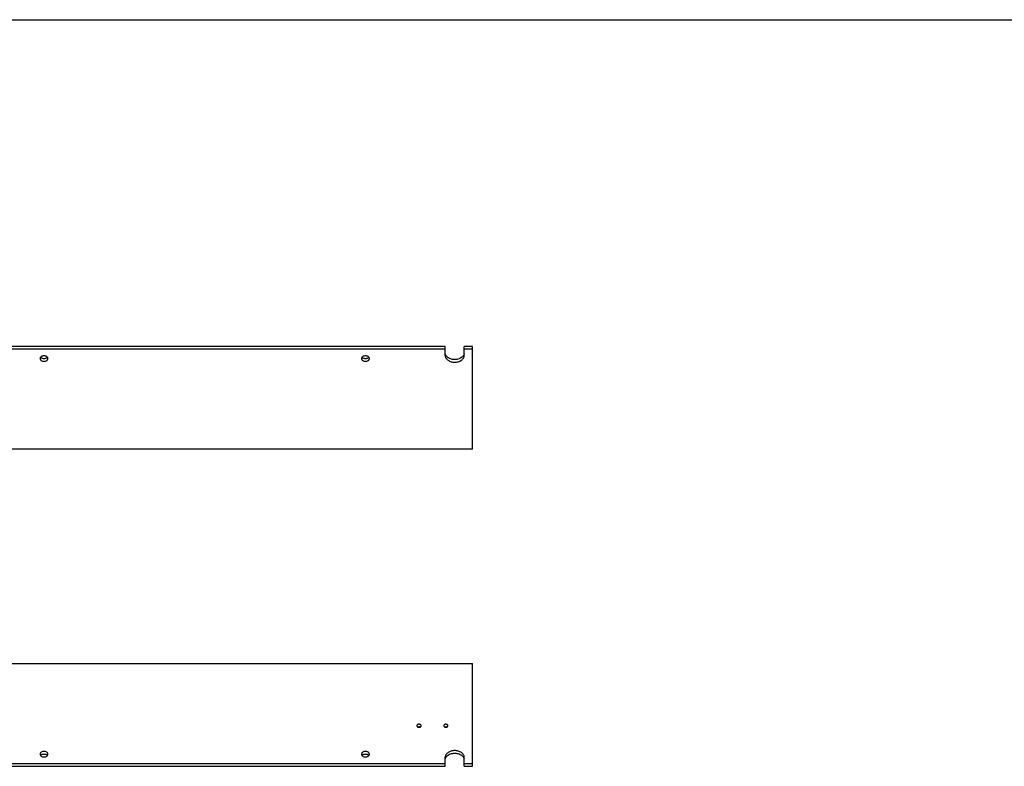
# Model space of a CAD drawing. Header units: inches. Extents: x 0 to 88, y 0 to 68.
# Tile 4 of 5: x 27.6 to 55.1, y 47.1 to 68. Entities that reach past the tile are written whole.
import ezdxf

# ---------------------------------------------------------------- set-up
doc = ezdxf.new("R2010")
doc.units = ezdxf.units.IN
doc.header["$LTSCALE"] = 4.84
doc.header["$MEASUREMENT"] = 0
doc.layers.get('0').update_dxf_attribs({"linetype": 'CONTINUOUS'})
doc.layers.add('PRT0034_BL0', color=7, linetype='CONTINUOUS')
doc.layers.add('PRT0034_BL11', color=7, linetype='CONTINUOUS')

# ---------------------------------------------------------------- blocks, each defined once
blk = doc.blocks.new('PRT0034_BL0', base_point=(35.255, 38.752))
at = {"layer": 'PRT0034_BL0', "color": 7, "linetype": 'CONTINUOUS'}
for p, q in [((16.25, 49.981), (40.25, 49.981)), ((40.25, 47.107), (40.25, 49.981)), ((38.804, 48.259), (38.8, 48.264)), ((39.554, 48.259), (39.55, 48.264)), ((38.697, 48.224), (38.7, 48.219)), ((38.697, 48.224), (38.7, 48.219)), ((39.447, 48.224), (39.45, 48.219)), ((39.447, 48.224), (39.45, 48.219)), ((17.015, 47.181), (39.485, 47.181)), ((39.485, 47.107), (39.485, 47.359)), ((40.015, 47.107), (40.015, 47.359)), ((40.015, 47.181), (40.25, 47.181)), ((17.015, 47.107), (39.485, 47.107)), ((40.015, 47.107), (40.25, 47.107))]:
    blk.add_line(p, q, dxfattribs=at)
for centre, radius, start, end in [((38.724, 48.241), 0.0324, 155.5903, 161.8937), ((38.735, 48.233), 0.046, 131.6519, 136.4096), ((38.747, 48.214), 0.0688, 108.9025, 112.9442), ((38.754, 48.214), 0.0688, 67.3879, 71.0298), ((38.766, 48.234), 0.0453, 41.8654, 48.1518), ((38.773, 48.239), 0.0369, 28.1805, 33.9034), ((38.779, 48.241), 0.0308, 13.596, 17.7259), ((38.779, 48.241), 0.0301, 0.0543, 13.5945), ((39.474, 48.241), 0.0324, 155.5903, 161.8937), ((39.485, 48.233), 0.046, 131.6519, 136.4096), ((39.497, 48.214), 0.0688, 108.9025, 112.9442), ((39.504, 48.214), 0.0688, 67.3879, 71.0298), ((39.516, 48.234), 0.0453, 41.8654, 48.1518), ((39.523, 48.239), 0.0369, 28.1805, 33.9034), ((39.529, 48.241), 0.0308, 13.596, 17.7259), ((39.529, 48.241), 0.0301, 0.0543, 13.5945), ((38.721, 48.241), 0.0301, 180.0543, 193.5945), ((38.722, 48.242), 0.0308, 193.596, 197.7259), ((38.728, 48.244), 0.0369, 208.1805, 213.9034), ((38.734, 48.249), 0.0453, 221.864, 228.1434), ((38.734, 48.249), 0.0453, 221.8654, 228.1518), ((38.747, 48.269), 0.069, 247.3849, 251.0186), ((38.747, 48.269), 0.0688, 247.3879, 251.0298), ((38.75, 48.127), 0.0825, 80.82, 89.9827), ((38.75, 48.127), 0.0824, 80.396, 89.9815), ((38.754, 48.269), 0.0689, 288.9118, 292.9474), ((38.754, 48.269), 0.0688, 288.9025, 292.9442), ((38.766, 48.25), 0.046, 311.6519, 316.4096), ((38.777, 48.242), 0.0325, 335.5833, 341.8811), ((38.777, 48.242), 0.0324, 335.5903, 341.8937), ((39.471, 48.241), 0.0301, 180.0543, 193.5945), ((39.472, 48.242), 0.0308, 193.596, 197.7259), ((39.478, 48.244), 0.0369, 208.1805, 213.9034), ((39.484, 48.249), 0.0453, 221.864, 228.1434), ((39.484, 48.249), 0.0453, 221.8654, 228.1518), ((39.497, 48.269), 0.069, 247.3849, 251.0186), ((39.497, 48.269), 0.0688, 247.3879, 251.0298), ((39.5, 48.127), 0.0825, 80.82, 89.9827), ((39.5, 48.127), 0.0824, 80.396, 89.9815), ((39.504, 48.269), 0.0689, 288.9118, 292.9474), ((39.504, 48.269), 0.0688, 288.9025, 292.9442), ((39.516, 48.25), 0.046, 311.6519, 316.4096), ((39.527, 48.242), 0.0325, 335.5833, 341.8811), ((39.527, 48.242), 0.0324, 335.5903, 341.8937)]:
    blk.add_arc(centre, radius, start, end, dxfattribs=at)
for points, knots in [([(38.75, 48.283), (38.743, 48.283), (38.728, 48.281), (38.709, 48.272), (38.697, 48.261), (38.692, 48.25), (38.691, 48.244), (38.691, 48.241)], [0, 0, 0, 0, 0.287343, 0.554366, 0.789036, 0.896407, 1, 1, 1, 1]), ([(38.693, 48.251), (38.692, 48.25), (38.692, 48.247), (38.691, 48.244), (38.691, 48.241)], [0, 0, 0, 0, 0.253057, 1, 1, 1, 1]), ([(38.701, 48.265), (38.701, 48.264), (38.698, 48.261), (38.695, 48.257), (38.694, 48.254)], [0, 0, 0, 0, 0.259283, 1, 1, 1, 1]), ([(38.713, 48.274), (38.712, 48.273), (38.709, 48.272), (38.706, 48.269), (38.704, 48.267)], [0, 0, 0, 0, 0.257074, 1, 1, 1, 1]), ([(38.72, 48.277), (38.719, 48.277), (38.717, 48.276), (38.715, 48.275), (38.713, 48.274)], [0, 0, 0, 0, 0.253772, 1, 1, 1, 1]), ([(38.75, 48.283), (38.748, 48.283), (38.739, 48.283), (38.731, 48.281), (38.724, 48.279)], [0, 0, 0, 0, 0.253058, 1, 1, 1, 1]), ([(38.776, 48.279), (38.774, 48.28), (38.766, 48.282), (38.757, 48.283), (38.75, 48.283)], [0, 0, 0, 0, 0.245598, 1, 1, 1, 1]), ([(38.809, 48.241), (38.809, 48.244), (38.809, 48.25), (38.804, 48.261), (38.792, 48.272), (38.773, 48.281), (38.758, 48.283), (38.75, 48.283)], [0, 0, 0, 0, 0.103593, 0.210964, 0.445634, 0.712657, 1, 1, 1, 1]), ([(38.79, 48.273), (38.789, 48.273), (38.786, 48.275), (38.783, 48.276), (38.78, 48.277)], [0, 0, 0, 0, 0.244654, 1, 1, 1, 1]), ([(38.797, 48.267), (38.796, 48.268), (38.794, 48.27), (38.791, 48.271), (38.79, 48.273)], [0, 0, 0, 0, 0.244492, 1, 1, 1, 1]), ([(39.5, 48.283), (39.493, 48.283), (39.478, 48.281), (39.459, 48.272), (39.447, 48.261), (39.442, 48.25), (39.441, 48.244), (39.441, 48.241)], [0, 0, 0, 0, 0.287343, 0.554366, 0.789036, 0.896407, 1, 1, 1, 1]), ([(39.443, 48.251), (39.442, 48.25), (39.442, 48.247), (39.441, 48.244), (39.441, 48.241)], [0, 0, 0, 0, 0.253057, 1, 1, 1, 1]), ([(39.451, 48.265), (39.451, 48.264), (39.448, 48.261), (39.445, 48.257), (39.444, 48.254)], [0, 0, 0, 0, 0.259283, 1, 1, 1, 1]), ([(39.463, 48.274), (39.462, 48.273), (39.459, 48.272), (39.456, 48.269), (39.454, 48.267)], [0, 0, 0, 0, 0.257074, 1, 1, 1, 1]), ([(39.47, 48.277), (39.469, 48.277), (39.467, 48.276), (39.465, 48.275), (39.463, 48.274)], [0, 0, 0, 0, 0.253772, 1, 1, 1, 1]), ([(39.5, 48.283), (39.498, 48.283), (39.489, 48.283), (39.481, 48.281), (39.474, 48.279)], [0, 0, 0, 0, 0.253058, 1, 1, 1, 1]), ([(39.526, 48.279), (39.524, 48.28), (39.516, 48.282), (39.507, 48.283), (39.5, 48.283)], [0, 0, 0, 0, 0.245598, 1, 1, 1, 1]), ([(39.559, 48.241), (39.559, 48.244), (39.559, 48.25), (39.554, 48.261), (39.542, 48.272), (39.523, 48.281), (39.508, 48.283), (39.5, 48.283)], [0, 0, 0, 0, 0.103593, 0.210964, 0.445634, 0.712657, 1, 1, 1, 1]), ([(39.54, 48.273), (39.539, 48.273), (39.536, 48.275), (39.533, 48.276), (39.53, 48.277)], [0, 0, 0, 0, 0.244654, 1, 1, 1, 1]), ([(39.547, 48.267), (39.546, 48.268), (39.544, 48.27), (39.541, 48.271), (39.54, 48.273)], [0, 0, 0, 0, 0.244492, 1, 1, 1, 1]), ([(38.704, 48.216), (38.704, 48.215), (38.707, 48.213), (38.709, 48.211), (38.711, 48.21)], [0, 0, 0, 0, 0.244492, 1, 1, 1, 1]), ([(38.704, 48.216), (38.704, 48.215), (38.707, 48.213), (38.709, 48.211), (38.711, 48.21)], [0, 0, 0, 0, 0.2445, 1, 1, 1, 1]), ([(38.711, 48.21), (38.712, 48.21), (38.715, 48.208), (38.718, 48.206), (38.72, 48.205)], [0, 0, 0, 0, 0.244654, 1, 1, 1, 1]), ([(38.711, 48.21), (38.712, 48.21), (38.715, 48.208), (38.718, 48.206), (38.72, 48.205)], [0, 0, 0, 0, 0.244679, 1, 1, 1, 1]), ([(38.723, 48.205), (38.725, 48.205), (38.734, 48.208), (38.743, 48.209), (38.75, 48.209)], [0, 0, 0, 0, 0.244962, 1, 1, 1, 1]), ([(38.724, 48.204), (38.726, 48.203), (38.735, 48.201), (38.744, 48.2), (38.75, 48.2)], [0, 0, 0, 0, 0.245598, 1, 1, 1, 1]), ([(38.724, 48.204), (38.726, 48.203), (38.735, 48.201), (38.744, 48.2), (38.75, 48.2)], [0, 0, 0, 0, 0.245558, 1, 1, 1, 1]), ([(38.75, 48.2), (38.753, 48.2), (38.761, 48.2), (38.77, 48.202), (38.776, 48.204)], [0, 0, 0, 0, 0.253058, 1, 1, 1, 1]), ([(38.75, 48.2), (38.753, 48.2), (38.761, 48.2), (38.77, 48.202), (38.776, 48.204)], [0, 0, 0, 0, 0.253094, 1, 1, 1, 1]), ([(38.764, 48.208), (38.765, 48.208), (38.77, 48.207), (38.774, 48.206), (38.777, 48.205)], [0, 0, 0, 0, 0.253863, 1, 1, 1, 1]), ([(38.781, 48.206), (38.781, 48.206), (38.784, 48.207), (38.786, 48.208), (38.787, 48.209)], [0, 0, 0, 0, 0.253772, 1, 1, 1, 1]), ([(38.781, 48.206), (38.781, 48.206), (38.784, 48.207), (38.786, 48.208), (38.787, 48.209)], [0, 0, 0, 0, 0.253749, 1, 1, 1, 1]), ([(38.787, 48.209), (38.788, 48.209), (38.791, 48.211), (38.794, 48.214), (38.797, 48.215)], [0, 0, 0, 0, 0.257074, 1, 1, 1, 1]), ([(38.787, 48.209), (38.788, 48.209), (38.791, 48.211), (38.794, 48.214), (38.797, 48.215)], [0, 0, 0, 0, 0.257066, 1, 1, 1, 1]), ([(38.799, 48.218), (38.8, 48.219), (38.803, 48.222), (38.805, 48.226), (38.807, 48.229)], [0, 0, 0, 0, 0.259283, 1, 1, 1, 1]), ([(38.799, 48.218), (38.8, 48.219), (38.803, 48.222), (38.805, 48.226), (38.807, 48.229)], [0, 0, 0, 0, 0.259285, 1, 1, 1, 1]), ([(38.808, 48.232), (38.808, 48.233), (38.809, 48.236), (38.809, 48.239), (38.809, 48.241)], [0, 0, 0, 0, 0.253057, 1, 1, 1, 1]), ([(38.808, 48.232), (38.808, 48.233), (38.809, 48.236), (38.809, 48.239), (38.809, 48.241)], [0, 0, 0, 0, 0.253075, 1, 1, 1, 1]), ([(39.454, 48.216), (39.454, 48.215), (39.457, 48.213), (39.459, 48.211), (39.461, 48.21)], [0, 0, 0, 0, 0.244492, 1, 1, 1, 1]), ([(39.454, 48.216), (39.454, 48.215), (39.457, 48.213), (39.459, 48.211), (39.461, 48.21)], [0, 0, 0, 0, 0.2445, 1, 1, 1, 1]), ([(39.461, 48.21), (39.462, 48.21), (39.465, 48.208), (39.468, 48.206), (39.47, 48.205)], [0, 0, 0, 0, 0.244654, 1, 1, 1, 1]), ([(39.461, 48.21), (39.462, 48.21), (39.465, 48.208), (39.468, 48.206), (39.47, 48.205)], [0, 0, 0, 0, 0.244679, 1, 1, 1, 1]), ([(39.473, 48.205), (39.475, 48.205), (39.484, 48.208), (39.493, 48.209), (39.5, 48.209)], [0, 0, 0, 0, 0.244948, 1, 1, 1, 1]), ([(39.474, 48.204), (39.476, 48.203), (39.485, 48.201), (39.494, 48.2), (39.5, 48.2)], [0, 0, 0, 0, 0.245598, 1, 1, 1, 1]), ([(39.474, 48.204), (39.476, 48.203), (39.485, 48.201), (39.494, 48.2), (39.5, 48.2)], [0, 0, 0, 0, 0.245558, 1, 1, 1, 1]), ([(39.5, 48.2), (39.503, 48.2), (39.511, 48.2), (39.52, 48.202), (39.526, 48.204)], [0, 0, 0, 0, 0.253058, 1, 1, 1, 1]), ([(39.5, 48.2), (39.503, 48.2), (39.511, 48.2), (39.52, 48.202), (39.526, 48.204)], [0, 0, 0, 0, 0.253094, 1, 1, 1, 1]), ([(39.514, 48.208), (39.515, 48.208), (39.52, 48.207), (39.524, 48.206), (39.527, 48.205)], [0, 0, 0, 0, 0.253863, 1, 1, 1, 1]), ([(39.531, 48.206), (39.531, 48.206), (39.534, 48.207), (39.536, 48.208), (39.537, 48.209)], [0, 0, 0, 0, 0.253772, 1, 1, 1, 1]), ([(39.531, 48.206), (39.531, 48.206), (39.534, 48.207), (39.536, 48.208), (39.537, 48.209)], [0, 0, 0, 0, 0.253749, 1, 1, 1, 1]), ([(39.537, 48.209), (39.538, 48.209), (39.541, 48.211), (39.544, 48.214), (39.547, 48.215)], [0, 0, 0, 0, 0.257074, 1, 1, 1, 1]), ([(39.537, 48.209), (39.538, 48.209), (39.541, 48.211), (39.544, 48.214), (39.547, 48.215)], [0, 0, 0, 0, 0.257066, 1, 1, 1, 1]), ([(39.549, 48.218), (39.55, 48.219), (39.553, 48.222), (39.555, 48.226), (39.557, 48.229)], [0, 0, 0, 0, 0.259283, 1, 1, 1, 1]), ([(39.549, 48.218), (39.55, 48.219), (39.553, 48.222), (39.555, 48.226), (39.557, 48.229)], [0, 0, 0, 0, 0.259285, 1, 1, 1, 1]), ([(39.558, 48.232), (39.558, 48.233), (39.559, 48.236), (39.559, 48.239), (39.559, 48.241)], [0, 0, 0, 0, 0.253057, 1, 1, 1, 1]), ([(39.558, 48.232), (39.558, 48.233), (39.559, 48.236), (39.559, 48.239), (39.559, 48.241)], [0, 0, 0, 0, 0.253075, 1, 1, 1, 1]), ([(28.36, 47.446), (28.36, 47.451), (28.359, 47.461), (28.352, 47.476), (28.342, 47.49), (28.323, 47.506), (28.292, 47.52), (28.25, 47.526), (28.209, 47.52), (28.178, 47.506), (28.159, 47.49), (28.148, 47.476), (28.142, 47.461), (28.14, 47.451), (28.14, 47.446)], [0, 0, 0, 0, 0.05163, 0.105331, 0.162272, 0.223209, 0.356456, 0.499981, 0.643507, 0.776765, 0.837711, 0.894663, 0.948369, 1, 1, 1, 1]), ([(28.14, 47.446), (28.14, 47.441), (28.142, 47.43), (28.148, 47.416), (28.159, 47.402), (28.178, 47.386), (28.209, 47.372), (28.25, 47.366), (28.292, 47.372), (28.323, 47.386), (28.342, 47.402), (28.352, 47.416), (28.359, 47.43), (28.36, 47.441), (28.36, 47.446)], [0, 0, 0, 0, 0.05163, 0.105331, 0.162272, 0.223209, 0.356456, 0.499981, 0.643507, 0.776765, 0.837711, 0.894663, 0.948369, 1, 1, 1, 1]), ([(28.154, 47.409), (28.156, 47.412), (28.166, 47.423), (28.179, 47.432), (28.189, 47.437)], [0, 0, 0, 0, 0.235577, 1, 1, 1, 1]), ([(28.189, 47.437), (28.198, 47.441), (28.218, 47.448), (28.25, 47.451), (28.282, 47.448), (28.302, 47.441), (28.311, 47.437)], [0, 0, 0, 0, 0.244511, 0.499739, 0.755101, 1, 1, 1, 1]), ([(28.311, 47.437), (28.315, 47.435), (28.328, 47.428), (28.34, 47.418), (28.347, 47.409)], [0, 0, 0, 0, 0.266293, 1, 1, 1, 1]), ([(37.36, 47.446), (37.36, 47.451), (37.359, 47.461), (37.352, 47.476), (37.342, 47.49), (37.323, 47.506), (37.292, 47.52), (37.25, 47.526), (37.209, 47.52), (37.178, 47.506), (37.159, 47.49), (37.148, 47.476), (37.142, 47.461), (37.14, 47.451), (37.14, 47.446)], [0, 0, 0, 0, 0.05163, 0.105331, 0.162272, 0.223209, 0.356456, 0.499981, 0.643507, 0.776765, 0.837711, 0.894663, 0.948369, 1, 1, 1, 1]), ([(37.14, 47.446), (37.14, 47.441), (37.142, 47.43), (37.148, 47.416), (37.159, 47.402), (37.178, 47.386), (37.209, 47.372), (37.25, 47.366), (37.292, 47.372), (37.323, 47.386), (37.342, 47.402), (37.352, 47.416), (37.359, 47.43), (37.36, 47.441), (37.36, 47.446)], [0, 0, 0, 0, 0.05163, 0.105331, 0.162272, 0.223209, 0.356456, 0.499981, 0.643507, 0.776765, 0.837711, 0.894663, 0.948369, 1, 1, 1, 1]), ([(37.154, 47.409), (37.156, 47.412), (37.166, 47.423), (37.179, 47.432), (37.189, 47.437)], [0, 0, 0, 0, 0.235577, 1, 1, 1, 1]), ([(37.189, 47.437), (37.198, 47.441), (37.218, 47.448), (37.25, 47.451), (37.282, 47.448), (37.302, 47.441), (37.311, 47.437)], [0, 0, 0, 0, 0.244511, 0.499739, 0.755101, 1, 1, 1, 1]), ([(37.311, 47.437), (37.315, 47.435), (37.328, 47.428), (37.34, 47.418), (37.347, 47.409)], [0, 0, 0, 0, 0.266293, 1, 1, 1, 1]), ([(40.015, 47.359), (40.015, 47.371), (40.012, 47.396), (39.996, 47.432), (39.971, 47.465), (39.925, 47.504), (39.866, 47.53), (39.802, 47.544), (39.75, 47.548), (39.699, 47.544), (39.634, 47.53), (39.575, 47.504), (39.53, 47.465), (39.504, 47.432), (39.489, 47.396), (39.485, 47.371), (39.485, 47.359)], [0, 0, 0, 0, 0.051652, 0.105275, 0.162142, 0.223058, 0.35621, 0.42741, 0.499988, 0.572566, 0.643766, 0.776926, 0.837847, 0.89472, 0.948347, 1, 1, 1, 1]), ([(39.536, 47.396), (39.563, 47.421), (39.614, 47.45), (39.688, 47.469), (39.75, 47.474), (39.811, 47.469), (39.886, 47.45), (39.937, 47.422), (39.963, 47.396)], [0, 0, 0, 0, 0.236446, 0.366293, 0.499753, 0.633249, 0.7632, 1, 1, 1, 1]), ([(39.489, 47.315), (39.492, 47.33), (39.504, 47.36), (39.525, 47.384), (39.536, 47.396)], [0, 0, 0, 0, 0.482359, 1, 1, 1, 1]), ([(39.963, 47.396), (39.975, 47.385), (39.996, 47.36), (40.008, 47.33), (40.012, 47.315)], [0, 0, 0, 0, 0.517861, 1, 1, 1, 1])]:
    blk.add_open_spline(points, degree=3, knots=knots, dxfattribs=at)
for points in [[(38.808, 48.251), (38.807, 48.253), (38.806, 48.254), (38.806, 48.256)], [(39.558, 48.251), (39.557, 48.253), (39.556, 48.254), (39.556, 48.256)], [(38.693, 48.232), (38.693, 48.23), (38.694, 48.228), (38.695, 48.227)], [(38.693, 48.232), (38.693, 48.23), (38.694, 48.228), (38.695, 48.227)], [(39.443, 48.232), (39.443, 48.23), (39.444, 48.228), (39.445, 48.227)], [(39.443, 48.232), (39.443, 48.23), (39.444, 48.228), (39.445, 48.227)]]:
    blk.add_open_spline(points, degree=3, dxfattribs=at)
blk = doc.blocks.new('PRT0034_BL11', base_point=(39.692, 43.189))
at = {"layer": 'PRT0034_BL11', "color": 7, "linetype": 'CONTINUOUS'}
for p, q in [((39.485, 58.856), (17.015, 58.856)), ((39.485, 58.782), (17.015, 58.782)), ((39.485, 58.603), (39.485, 58.856)), ((40.25, 58.856), (40.015, 58.856)), ((40.015, 58.603), (40.015, 58.856)), ((40.25, 58.782), (40.015, 58.782)), ((40.25, 55.981), (40.25, 58.856)), ((40.25, 55.981), (16.25, 55.981))]:
    blk.add_line(p, q, dxfattribs=at)
for points, knots in [([(28.36, 58.516), (28.36, 58.522), (28.359, 58.532), (28.352, 58.547), (28.342, 58.56), (28.323, 58.577), (28.292, 58.591), (28.25, 58.596), (28.209, 58.591), (28.178, 58.577), (28.159, 58.56), (28.148, 58.547), (28.142, 58.532), (28.14, 58.522), (28.14, 58.516)], [0, 0, 0, 0, 0.05163, 0.105331, 0.162272, 0.223209, 0.356456, 0.499981, 0.643507, 0.776765, 0.837711, 0.894663, 0.948369, 1, 1, 1, 1]), ([(28.14, 58.516), (28.14, 58.511), (28.142, 58.501), (28.148, 58.486), (28.159, 58.473), (28.178, 58.456), (28.209, 58.442), (28.25, 58.437), (28.292, 58.442), (28.323, 58.456), (28.342, 58.473), (28.352, 58.486), (28.359, 58.501), (28.36, 58.511), (28.36, 58.516)], [0, 0, 0, 0, 0.05163, 0.105331, 0.162272, 0.223209, 0.356456, 0.499981, 0.643507, 0.776765, 0.837711, 0.894663, 0.948369, 1, 1, 1, 1]), ([(28.19, 58.526), (28.186, 58.527), (28.173, 58.534), (28.16, 58.544), (28.154, 58.553)], [0, 0, 0, 0, 0.266293, 1, 1, 1, 1]), ([(28.312, 58.526), (28.302, 58.521), (28.282, 58.515), (28.251, 58.512), (28.219, 58.515), (28.199, 58.521), (28.19, 58.526)], [0, 0, 0, 0, 0.244511, 0.499739, 0.755101, 1, 1, 1, 1]), ([(28.347, 58.553), (28.345, 58.55), (28.335, 58.539), (28.322, 58.531), (28.312, 58.526)], [0, 0, 0, 0, 0.235577, 1, 1, 1, 1]), ([(37.36, 58.516), (37.36, 58.522), (37.359, 58.532), (37.352, 58.547), (37.342, 58.56), (37.323, 58.577), (37.292, 58.591), (37.25, 58.596), (37.209, 58.591), (37.178, 58.577), (37.159, 58.56), (37.148, 58.547), (37.142, 58.532), (37.14, 58.522), (37.14, 58.516)], [0, 0, 0, 0, 0.05163, 0.105331, 0.162272, 0.223209, 0.356456, 0.499981, 0.643507, 0.776765, 0.837711, 0.894663, 0.948369, 1, 1, 1, 1]), ([(37.14, 58.516), (37.14, 58.511), (37.142, 58.501), (37.148, 58.486), (37.159, 58.473), (37.178, 58.456), (37.209, 58.442), (37.25, 58.437), (37.292, 58.442), (37.323, 58.456), (37.342, 58.473), (37.352, 58.486), (37.359, 58.501), (37.36, 58.511), (37.36, 58.516)], [0, 0, 0, 0, 0.05163, 0.105331, 0.162272, 0.223209, 0.356456, 0.499981, 0.643507, 0.776765, 0.837711, 0.894663, 0.948369, 1, 1, 1, 1]), ([(37.19, 58.526), (37.186, 58.527), (37.173, 58.534), (37.16, 58.544), (37.154, 58.553)], [0, 0, 0, 0, 0.266293, 1, 1, 1, 1]), ([(37.312, 58.526), (37.302, 58.521), (37.282, 58.515), (37.251, 58.512), (37.219, 58.515), (37.199, 58.521), (37.19, 58.526)], [0, 0, 0, 0, 0.244511, 0.499739, 0.755101, 1, 1, 1, 1]), ([(37.347, 58.553), (37.345, 58.55), (37.335, 58.539), (37.322, 58.531), (37.312, 58.526)], [0, 0, 0, 0, 0.235577, 1, 1, 1, 1]), ([(39.485, 58.603), (39.485, 58.591), (39.489, 58.566), (39.504, 58.53), (39.53, 58.498), (39.575, 58.459), (39.634, 58.432), (39.699, 58.418), (39.75, 58.415), (39.802, 58.418), (39.866, 58.432), (39.925, 58.459), (39.971, 58.498), (39.996, 58.53), (40.012, 58.566), (40.015, 58.591), (40.015, 58.603)], [0, 0, 0, 0, 0.051652, 0.105275, 0.162142, 0.223058, 0.35621, 0.42741, 0.499988, 0.572566, 0.643766, 0.776926, 0.837847, 0.89472, 0.948347, 1, 1, 1, 1]), ([(39.537, 58.566), (39.525, 58.577), (39.505, 58.602), (39.492, 58.632), (39.489, 58.647)], [0, 0, 0, 0, 0.517861, 1, 1, 1, 1]), ([(39.964, 58.567), (39.938, 58.541), (39.887, 58.513), (39.812, 58.493), (39.751, 58.488), (39.69, 58.493), (39.615, 58.512), (39.564, 58.541), (39.537, 58.566)], [0, 0, 0, 0, 0.236446, 0.366293, 0.499753, 0.633249, 0.7632, 1, 1, 1, 1]), ([(40.012, 58.647), (40.008, 58.633), (39.996, 58.603), (39.976, 58.578), (39.964, 58.567)], [0, 0, 0, 0, 0.482359, 1, 1, 1, 1])]:
    blk.add_open_spline(points, degree=3, knots=knots, dxfattribs=at)

msp = doc.modelspace()

# ---------------------------------------------------------------- linework, layer by layer
at = {"color": 7, "linetype": 'CONTINUOUS'}
msp.add_line((0, 68), (88, 68), dxfattribs=at)

# ---------------------------------------------------------------- block references
at = {"layer": 'PRT0034_BL0'}
msp.add_blockref('PRT0034_BL0', (35.255, 38.752), dxfattribs=at)
at = {"layer": 'PRT0034_BL11'}
msp.add_blockref('PRT0034_BL11', (39.692, 43.189), dxfattribs=at)

doc.saveas('drawing.dxf')
